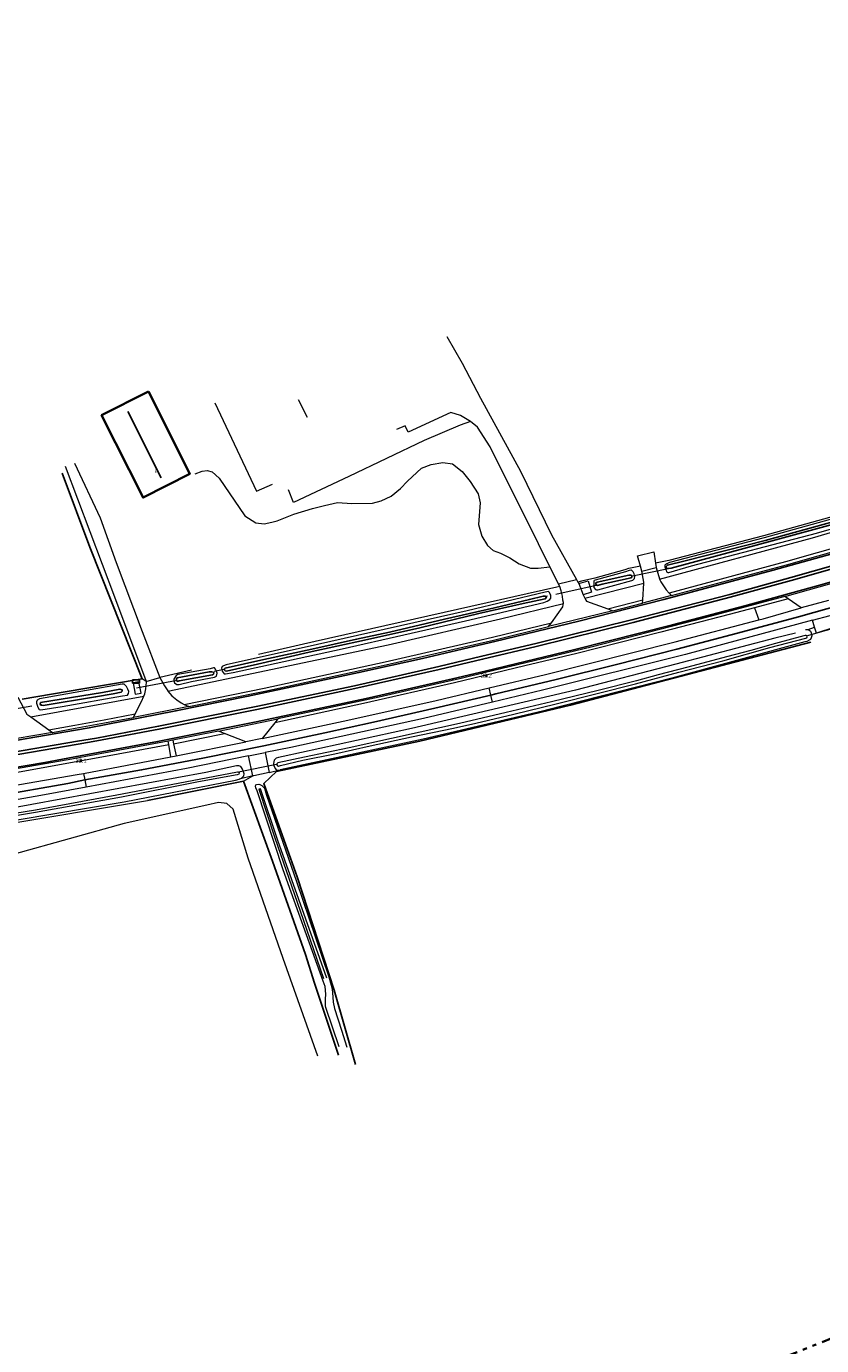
# Model space of a CAD drawing. Header units: metres. Extents: x 169249 to 194689, y 406250 to 412203.
# Tile 136 of 256: x 176695 to 176887, y 406462 to 406781. Entities that reach past the tile are written whole.
import ezdxf
from ezdxf.enums import TextEntityAlignment as Align

# ---------------------------------------------------------------- set-up
doc = ezdxf.new("R2010")
doc.units = ezdxf.units.M
doc.linetypes.add('BGT_NLCS_N264$0$AL-TEKENBLADGRENS', pattern=[11.5, 2.5, -1.5, 1, -1.5, 1, -1.5, 2.5])
doc.linetypes.add('BGT_NLCS_N264$0$AM-AS', pattern=[16, 10, -2, 2, -2])
doc.layers.get('0').update_dxf_attribs({"linetype": 'CONTINUOUS'})
for name, color, linetype, lineweight in [('BGT_NLCS_N264$0$B-WE-AM-AS_KUNSTWERK_DUIKER-GV', 252, 'BGT_NLCS_N264$0$AM-AS', 18), ('BGT_NLCS_N264$0$B-WE-GW-WATERGANG_INSTEEK-G', 252, 'CONTINUOUS', 18), ('BGT_NLCS_N264$0$B-WE-GW-WATERGANG_SLOOT_BODEM-G', 252, 'CONTINUOUS', 18), ('BGT_NLCS_N264$0$B-WE-KW-KUNSTWERK_DUIKER-G', 252, 'CONTINUOUS', 18), ('BGT_NLCS_N264$0$B-WE-OG-TOPOGRAFIE_BEBOUWING-G', 252, 'CONTINUOUS', 35), ('BGT_NLCS_N264$0$B-WE-OG-TOPOGRAFIE_CULTUURSCHEIDING-G', 252, 'CONTINUOUS', 18), ('BGT_NLCS_N264$0$B-WE-OG-TOPOGRAFIE_TERREIN_AGRARISCH-GV', 252, 'CONTINUOUS', 18), ('BGT_NLCS_N264$0$B-WE-OG-TOPOGRAFIE_TERREIN_GROEN-GV', 252, 'CONTINUOUS', 18), ('BGT_NLCS_N264$0$B-WE-OG-TOPOGRAFIE_TERREIN_GROEN_BOS-GV', 252, 'CONTINUOUS', 18), ('BGT_NLCS_N264$0$B-WE-OG-TOPOGRAFIE_TERREIN_ONBEGROEID-GV', 252, 'CONTINUOUS', 18), ('BGT_NLCS_N264$0$B-WE-OG-TOPOGRAFIE_WATER-GV', 252, 'CONTINUOUS', 18), ('BGT_NLCS_N264$0$B-WE-OG-TOPOGRAFIE_WEG_BERM-GV', 252, 'CONTINUOUS', 18), ('BGT_NLCS_N264$0$B-WE-OG-TOPOGRAFIE_WEG_RIJWEG-GV', 252, 'CONTINUOUS', 18), ('BGT_NLCS_N264$0$B-WE-OG-TOPOGRAFIE_WEG_RIJWIELPAD-GV', 252, 'CONTINUOUS', 18), ('BGT_NLCS_N264$0$B-WE-OG-TOPOGRAFIE_WEG_VERHARD-G', 252, 'CONTINUOUS', 18), ('BGT_NLCS_N264$0$X-XX-AL-TEKENBLADGRENS-G', 252, 'BGT_NLCS_N264$0$AL-TEKENBLADGRENS', 35), ('X-XX-AL-REFERENTIE-G', 7, 'CONTINUOUS', 18)]:
    doc.layers.add(name, color=color, linetype=linetype, lineweight=lineweight)
for name, color, linetype in [('BGT_NLCS_N264$0$B-WE-IE-MEUBILAIR_WEGMEUBILAIR-S', 252, 'CONTINUOUS'), ('BGT_NLCS_N264$0$B-WE-IE-TERREINAFSCHEIDING_KUNSTMATIG_HEKWERK_RASTER-G', 252, 'CONTINUOUS'), ('BGT_NLCS_N264$0$B-WE-KG-KADASTRAAL_NOK-G', 252, 'CONTINUOUS'), ('BGT_NLCS_N264$0$B-WE-OG-TOPOGRAFIE_WATER_SLOOT-GV', 252, 'CONTINUOUS'), ('BGT_NLCS_N264$0$B-WE-VW-MARKERING-G', 252, 'CONTINUOUS'), ('BGT_NLCS_N264$0$Label_Nummeraanduidingreeks', 252, 'CONTINUOUS'), ('BGT_NLCS_N264$0$Label_Puntobject', 252, 'CONTINUOUS')]:
    doc.layers.add(name, color=color, linetype=linetype)
doc.styles.add('BGT_NLCS_N264$0$STANDARD', font='txt')

# ---------------------------------------------------------------- blocks, each defined once
blk = doc.blocks.new('BGT_NLCS_N264$0$SKL-ET_OV_KAST_ALGEMEEN-SO')
for p, q in [((-0.91, 0.44), (0.84, 0.44)), ((-0.91, -0.43), (-0.91, 0.44)), ((0.84, 0.44), (0.84, -0.43)), ((0.84, -0.43), (-0.91, -0.43))]:
    blk.add_line(p, q)
blk = doc.blocks.new('BGT_NLCS_N264$0$SIE-WEG_PAAL_ALGEMEEN_TYPE_02-SO')
at = {"ltscale": 0.5}
h = blk.add_hatch(color=256, dxfattribs=at)
h.paths.add_polyline_path([(0, 0), (0.1875, 0, 0.41421356), (0, 0.1875)])
h.paths.add_polyline_path([(0, -0.1875), (0, 0), (-0.1875, 0, 0.41421356)])
for p, q in [((-0.1875, 0), (0.1875, 0)), ((0, -0.1875), (0, 0.1875))]:
    blk.add_line(p, q, dxfattribs=at)
blk.add_circle((0, 0), 0.1875, dxfattribs=at)
blk = doc.blocks.new('BGT_NLCS_N264')
at = {"layer": 'BGT_NLCS_N264$0$B-WE-AM-AS_KUNSTWERK_DUIKER-GV'}
for p, q in [((176841.12, 406647.8, 20.16), (176849.85, 406649.62, 20.16)), ((176832.32, 406645.47, 20.11), (176820.25, 406642.78, 20.11)), ((176742.4, 406625.15, 20.48), (176739.99, 406624.69, 20.35)), ((176731.08, 406622.55, 20.25), (176719.99, 406620.45, 20.25)), ((176686.1, 406614.72, 20.32), (176698.24, 406616.77, 20.41)), ((176755.11, 406602.23, 20.16), (176745.9, 406600.34, 20.16))]:
    blk.add_line(p, q, dxfattribs=at)
at = {"layer": 'BGT_NLCS_N264$0$B-WE-GW-WATERGANG_INSTEEK-G'}
for points in [[(176883.56, 406634.82, 21.07), (176883.77, 406634.78, 21.07), (176884.11, 406634.44, 21.05), (176884.33, 406634.04, 21.01), (176884.47, 406633.34, 20.98), (176884.35, 406632.81, 20.98), (176884.16, 406632.45, 20.97), (176883.96, 406632.34, 20.96), (176883.29, 406631.96, 20.95), (176882.79, 406631.84, 20.94), (176850.67, 406623.09, 20.89), (176820.59, 406615.43, 20.95), (176819.35, 406615.11, 20.96), (176790.52, 406608.35, 20.97), (176755.98, 406600.93, 20.99)], [(176882.93, 406634.85, 21.08), (176883.26, 406634.87, 21.08), (176883.56, 406634.82, 21.07)], [(176770.21, 406533.98, 20.95), (176767.02, 406543.5, 20.99), (176766.89, 406543.88, 20.99), (176766.89, 406545.44, 21), (176766.89, 406545.48, 21.01), (176767, 406546.7, 21.02), (176766.8, 406548.61, 21.02), (176766.39, 406549.86, 21.02), (176762.35, 406561.1, 20.95), (176758.66, 406571.35, 20.95), (176756.7, 406576.8, 20.96), (176750.39, 406595.87, 21.04), (176750.12, 406596.61, 21.05), (176750, 406596.98, 21.05), (176750.12, 406597.29, 21.05), (176750.33, 406597.39, 21.05), (176750.84, 406597.49, 21.06), (176751.02, 406597.4, 21.06), (176751.54, 406597.14, 21.05), (176751.84, 406596.83, 21.03), (176752.2, 406596.48, 21.01), (176752.64, 406594.78, 21), (176759.89, 406573.94, 20.94), (176764.5, 406560.43, 20.94), (176767.75, 406550.88, 20.94), (176768.51, 406548, 20.97), (176768.67, 406545.99, 20.97), (176768.74, 406544.8, 20.97), (176769.1, 406543.27, 20.96), (176770.75, 406538.04, 20.93), (176772.06, 406533.95, 20.94)]]:
    blk.add_polyline3d(points, dxfattribs=at)
at = {"layer": 'BGT_NLCS_N264$0$B-WE-GW-WATERGANG_SLOOT_BODEM-G'}
for points in [[(176882.88, 406633.38, 20.1), (176882.54, 406633.33, 20.1), (176875.71, 406631.47, 20.1), (176869.71, 406629.74, 20.1), (176863.82, 406628.23, 20.1), (176854.51, 406625.76, 20.1), (176847.36, 406623.9, 20.1), (176842.11, 406622.45, 20.1), (176832.86, 406620.11, 20.1), (176821.53, 406617.4, 20.1), (176810.57, 406614.8, 20.1), (176799.27, 406612.11, 20.1), (176789.84, 406610.06, 20.1), (176782.85, 406608.54, 20.1), (176772.61, 406606.28, 20.1), (176761.87, 406603.98, 20.1), (176755.4, 406602.61, 20.1), (176755.19, 406602.39, 20.1), (176755.17, 406602.14, 20.1), (176755.3, 406601.89, 20.1), (176755.48, 406601.81, 20.1), (176755.57, 406601.81, 20.1), (176756.01, 406601.96, 20.1), (176761.42, 406603.23, 20.1), (176769.21, 406604.81, 20.1), (176777.71, 406606.7, 20.1), (176787.71, 406608.88, 20.1), (176797.89, 406611.01, 20.1), (176803.23, 406612.19, 20.1), (176812.42, 406614.39, 20.1), (176822.7, 406616.88, 20.11), (176832.58, 406619.36, 20.1), (176841.89, 406621.72, 20.1), (176852.3, 406624.5, 20.1), (176862.92, 406627.29, 20.1), (176874.35, 406630.46, 20.1), (176883.05, 406632.75, 20.1), (176883.25, 406632.85, 20.1), (176883.31, 406633.08, 20.1), (176883.24, 406633.31, 20.1), (176883.08, 406633.39, 20.1), (176882.88, 406633.38, 20.1)], [(176767.21, 406550.62, 20.14), (176755.42, 406583.84, 20.14), (176751.2, 406596.37, 20.17), (176750.93, 406596.3, 20.22), (176750.81, 406596.26, 20.24), (176754.71, 406584.5, 20.15), (176760.81, 406566.83, 20.14), (176766.44, 406550.53, 20.14)]]:
    blk.add_polyline3d(points, dxfattribs=at)
at = {"layer": 'BGT_NLCS_N264$0$B-WE-IE-TERREINAFSCHEIDING_KUNSTMATIG_HEKWERK_RASTER-G'}
for p, q in [((176722.6, 406622.93, 21.09), (176708.29, 406620.47, 21.07)), ((176708.29, 406620.47, 21.07), (176693.57, 406618.01, 21.08)), ((176723.92, 406593.55, 21.04), (176747.13, 406598.19, 21.13))]:
    blk.add_line(p, q, dxfattribs=at)
for points in [[(176703.26, 406672.59, 21.26), (176709.95, 406654.71, 21.14), (176722.6, 406622.93, 21.09)], [(176884.25, 406631.78, 21.03), (176826.14, 406616.54, 21.04), (176789.71, 406607.84, 21.05), (176755.11, 406600.53, 21.05), (176752, 406597.6, 21.1), (176760.05, 406575.04, 20.93), (176769.03, 406547.66, 21), (176774.16, 406529.73, 20.95)], [(176770.08, 406532.01, 21.05), (176764.26, 406549.35, 21.09), (176762.09, 406556.33, 21.04), (176754.1, 406578.88, 21.01), (176747.13, 406598.19, 21.13)]]:
    blk.add_polyline3d(points, dxfattribs=at)
at = {"layer": 'BGT_NLCS_N264$0$B-WE-KG-KADASTRAAL_NOK-G'}
blk.add_line((176727.21, 406671.48, 29.54), (176719.18, 406687.5, 29.51), dxfattribs=at)
at = {"layer": 'BGT_NLCS_N264$0$B-WE-KW-KUNSTWERK_DUIKER-G'}
blk.add_line((176892.24, 406635.77, 20.12), (176883.08, 406633.21, 20.12), dxfattribs=at)
at = {"layer": 'BGT_NLCS_N264$0$B-WE-OG-TOPOGRAFIE_BEBOUWING-G'}
blk.add_polyline3d([(176724.15, 406692.36, 23.49), (176734.14, 406672.46, 23.53), (176722.83, 406666.72, 23.96), (176712.79, 406686.63, 23.97), (176712.9, 406686.69, 23.97), (176723.84, 406692.21, 23.5), (176724.15, 406692.36, 23.49)], dxfattribs=at)
at = {"layer": 'BGT_NLCS_N264$0$B-WE-OG-TOPOGRAFIE_CULTUURSCHEIDING-G'}
for points in [[(176801.97, 406685.14, 21.07), (176799.44, 406684.21, 21.07), (176790.73, 406680.52, 21.09), (176772.59, 406671.79, 21.12), (176759.16, 406665.57, 21.13), (176758, 406668.6, 21.15)], [(176735.44, 406672.44, 21.34), (176737.14, 406673.07, 21.34), (176738.3, 406673.29, 21.32), (176739.54, 406672.93, 21.32), (176741.18, 406671.45, 21.32), (176747.46, 406662.34, 21.23), (176750.08, 406660.59, 21.16), (176752.07, 406660.38, 21.1), (176753.95, 406660.79, 21.09), (176755.23, 406661.12, 21.05), (176759.27, 406662.71, 21.14), (176763.76, 406664.06, 21.13), (176766.69, 406664.78, 21.07), (176769.81, 406665.51, 21.07), (176773.25, 406665.3, 21.03), (176778.26, 406665.34, 20.98), (176780.35, 406665.96, 20.98), (176782.83, 406667.1, 21), (176785.07, 406668.89, 21.02), (176786.73, 406670.69, 21.05), (176790.11, 406673.81, 21.05), (176792.47, 406674.69, 21.02), (176795.31, 406675.16, 21), (176797.63, 406674.89, 21), (176799.98, 406673.02, 21), (176801.89, 406670.63, 21), (176803.8, 406667.66, 21), (176804.33, 406665.47, 20.94), (176803.94, 406660.24, 20.96), (176804.67, 406657.42, 20.93), (176806.05, 406655.15, 20.93), (176807.47, 406653.96, 20.89), (176809.23, 406653.31, 20.87), (176811.5, 406652.19, 20.86), (176813.74, 406650.75, 20.86), (176816.46, 406649.63, 20.82), (176818.32, 406649.66, 20.92), (176821.17, 406649.98, 20.97)], [(176765.06, 406531.73, 21.02), (176756.65, 406555.34, 21.01), (176748.2, 406579.57, 20.93), (176744.59, 406591.44, 20.88), (176743.04, 406592.83, 20.87), (176741.09, 406593, 20.87), (176738.26, 406592.4, 20.87), (176718.29, 406588, 20.92), (176691.66, 406580.54, 20.98), (176655.45, 406570.22, 20.9), (176635.74, 406564.62, 20.9), (176632.24, 406563.51, 20.91), (176631.4, 406560.34, 20.98), (176632.05, 406556.84, 20.98), (176633.25, 406553.54, 20.95), (176643.02, 406529.36, 20.98), (176652.12, 406506.14, 21.08)]]:
    blk.add_polyline3d(points, dxfattribs=at)
at = {"layer": 'BGT_NLCS_N264$0$B-WE-OG-TOPOGRAFIE_TERREIN_AGRARISCH-GV'}
for p, q in [((176843.36, 406648.92, 20.98), (176846.86, 406649.83, 21)), ((176753.3, 406600.26, 21.12), (176749.56, 406599.5, 21.12))]:
    blk.add_line(p, q, dxfattribs=at)
at = {"layer": 'BGT_NLCS_N264$0$B-WE-OG-TOPOGRAFIE_TERREIN_GROEN-GV'}
blk.add_polyline3d([(176889.46, 406636.43, 21.07), (176889.8, 406635.34, 21.04), (176885.56, 406633.94, 21.06), (176885.14, 406635.39, 21.1)], dxfattribs=at)
at = {"layer": 'BGT_NLCS_N264$0$B-WE-OG-TOPOGRAFIE_TERREIN_GROEN_BOS-GV'}
blk.add_line((176749.56, 406599.5, 21.12), (176749.32, 406599.45, 21.12), dxfattribs=at)
at = {"layer": 'BGT_NLCS_N264$0$B-WE-OG-TOPOGRAFIE_TERREIN_ONBEGROEID-GV', "linetype": 'Continuous'}
for p, q in [((176823.23, 406645.85, 21.22), (176827.58, 406646.92, 21.23)), ((176827.58, 406646.92, 21.23), (176827.93, 406646.29, 21.03)), ((176723.61, 406622.28, 21.2), (176726.84, 406623.21, 21.18))]:
    blk.add_line(p, q, dxfattribs=at)
blk.add_polyline3d([(176823.53, 406645.24, 20.95), (176823.51, 406645.3, 20.95), (176823.23, 406645.85, 21.22)], dxfattribs=at)
at = {"layer": 'BGT_NLCS_N264$0$B-WE-OG-TOPOGRAFIE_WATER-GV'}
for points in [[(176896.13, 406663.41, 20.85), (176872.94, 406657.03, 20.91), (176850.08, 406651, 21), (176849.42, 406650.73, 21), (176848.96, 406650.35, 21), (176848.91, 406649.97, 20.99), (176849.08, 406649.51, 21), (176849.26, 406649.18, 21.03), (176849.37, 406648.77, 21.08), (176849.7, 406648.61, 21.09), (176849.94, 406648.6, 21.12), (176855.36, 406650.19, 21), (176885.62, 406658.13, 21.11), (176915.17, 406666.67, 21.15)], [(176841.68, 406647.66, 21), (176841.51, 406648.31, 20.99), (176841.29, 406648.77, 20.97), (176840.87, 406649.19, 20.96), (176840.71, 406649.15, 20.95), (176840.3, 406649.1, 20.9), (176839.42, 406648.81, 20.85), (176832.14, 406646.78, 20.88), (176831.88, 406646.69, 20.88), (176831.78, 406646.49, 20.89), (176831.8, 406645.74, 20.93), (176831.79, 406645.03, 21), (176832.15, 406644.51, 21.01), (176832.4, 406644.41, 21.01), (176832.76, 406644.41, 21.04), (176841, 406646.66, 21.04), (176841.22, 406646.78, 21.04), (176841.64, 406647.16, 21.03), (176841.68, 406647.66, 21)], [(176821.36, 406642.44, 20.99), (176821.4, 406642.79, 20.97), (176821.36, 406643.16, 20.99), (176821.26, 406643.41, 20.99), (176821.1, 406643.75, 20.91), (176820.9, 406643.98, 20.87), (176820.76, 406644.02, 20.86), (176820.43, 406643.98, 20.86), (176819.98, 406643.89, 20.83), (176801.15, 406639.32, 20.89), (176764.98, 406631.22, 20.84), (176742.88, 406626.31, 20.93), (176742.26, 406626.08, 20.91), (176741.97, 406625.88, 20.9), (176741.8, 406625.53, 20.9), (176741.83, 406625.17, 20.9), (176741.97, 406624.75, 20.9), (176742.42, 406624.17, 20.9), (176742.71, 406624.11, 20.9), (176744.59, 406624.44, 20.88), (176770.98, 406630.15, 20.89), (176800.73, 406636.91, 20.95), (176819.68, 406641.37, 21), (176820.53, 406641.72, 21), (176821.11, 406642.1, 20.99), (176821.36, 406642.44, 20.99)], [(176880.56, 406633.95, 21.04), (176875.52, 406632.74, 21.05), (176851.63, 406626.43, 21.07), (176827.34, 406620.17, 21.1), (176787.74, 406610.96, 21.03), (176756.7, 406604.15, 21.02), (176755.56, 406603.9, 21), (176755.03, 406603.73, 21), (176754.55, 406603.3, 20.99), (176754.39, 406602.47, 20.99), (176754.45, 406601.98, 20.99), (176754.73, 406601.27, 20.99), (176755.1, 406600.89, 20.98), (176755.3, 406600.87, 20.99), (176755.98, 406600.93, 20.99)], [(176730.46, 406621.97, 21.08), (176730.99, 406621.58, 21.08), (176731.23, 406621.54, 21.08), (176731.59, 406621.58, 21.06), (176734.56, 406622.26, 20.9), (176740.06, 406623.31, 20.95), (176740.57, 406623.57, 20.95), (176740.72, 406624.27, 20.94), (176740.48, 406624.97, 20.93), (176740.33, 406625.29, 20.91), (176740.09, 406625.57, 20.9), (176739.95, 406625.59, 20.88), (176739.81, 406625.58, 20.86), (176739.07, 406625.37, 20.79), (176731.2, 406624, 21.01), (176730.79, 406623.75, 21.01), (176730.28, 406622.88, 21.07), (176730.27, 406622.51, 21.08), (176730.46, 406621.97, 21.08)], [(176697.8, 406618.08, 21.04), (176697.25, 406617.76, 21.03), (176697.08, 406617.35, 21.02), (176697.08, 406617.04, 21.04), (176697.25, 406616.55, 21.04), (176697.37, 406616.06, 21.04), (176697.71, 406615.51, 21.04), (176698.13, 406615.41, 21.03), (176703.31, 406616.27, 20.97), (176717.86, 406618.8, 21.03), (176719.06, 406619.01, 21.04), (176719.28, 406619.4, 21.17), (176719.35, 406619.84, 21.2), (176719.12, 406620.44, 21.2), (176718.79, 406621.09, 21.15), (176718.24, 406621.62, 21.09), (176717.78, 406621.65, 21.09), (176697.8, 406618.08, 21.04)], [(176746.08, 406598.65, 20.97), (176746.61, 406598.93, 20.98), (176747.18, 406599.45, 20.97), (176747.27, 406599.94, 20.94), (176747.11, 406600.44, 20.95), (176746.84, 406601.08, 21), (176746.6, 406601.53, 21.03), (176746.42, 406601.71, 21.06), (176745.96, 406601.86, 21.07), (176745.76, 406601.91, 21.06), (176745.4, 406601.91, 21.06), (176737.98, 406600.27, 21.07), (176681.82, 406589.94, 20.92), (176668.93, 406588.18, 21.06), (176637.42, 406583.33, 21.14), (176637.42, 406583.33, 21.14)], [(176637.66, 406582.03, 20.21), (176645.98, 406583.16, 20.21), (176663.34, 406585.92, 20.21), (176681.27, 406588.79, 20.21), (176696.83, 406591.24, 20.21), (176716.52, 406594.93, 20.21), (176734.71, 406598.38, 20.21), (176745.66, 406600.45, 20.21), (176746.03, 406600.31, 20.27), (176746.09, 406600.17, 20.27), (176745.94, 406599.9, 20.27), (176745.6, 406599.72, 20.27), (176736.25, 406598, 20.27), (176717.58, 406594.32, 20.27), (176696.83, 406590.6, 20.27), (176679.85, 406587.82, 20.27), (176659.55, 406584.68, 20.27), (176640.53, 406581.73, 20.27), (176637.8, 406581.3, 20.27)], [(176637.99, 406580.29, 21.13), (176657.58, 406583.46, 20.95), (176683.32, 406587.51, 20.82), (176692.89, 406588.96, 20.88), (176718.22, 406593.21, 20.99), (176745.14, 406598.43, 20.96), (176746.08, 406598.65, 20.97)]]:
    blk.add_polyline3d(points, dxfattribs=at)
at = {"layer": 'BGT_NLCS_N264$0$B-WE-OG-TOPOGRAFIE_WATER_SLOOT-GV'}
for points in [[(176891.89, 406661.48, 20.3), (176873.23, 406656.34, 20.3), (176853.86, 406651.46, 20.3), (176849.56, 406650.41, 20.3), (176849.29, 406650.06, 20.3), (176849.29, 406649.78, 20.3), (176849.42, 406649.57, 20.3), (176849.69, 406649.58, 20.3), (176850.48, 406649.7, 20.3), (176874.9, 406656.24, 20.3), (176890.27, 406660.42, 20.3)], [(176840.95, 406647.81, 20.18), (176840.78, 406647.97, 20.18), (176840.22, 406647.96, 20.18), (176832.58, 406646.3, 20.18), (176832.26, 406646.05, 20.18), (176832.24, 406645.86, 20.18), (176832.38, 406645.64, 20.18), (176832.7, 406645.51, 20.18), (176833.83, 406645.81, 20.17), (176840.06, 406647.17, 20.18), (176840.72, 406647.34, 20.18), (176840.89, 406647.42, 20.18), (176840.99, 406647.6, 20.18), (176840.95, 406647.81, 20.18)], [(176803.99, 406638.68, 20.24), (176814.68, 406641.09, 20.1), (176820.02, 406642.24, 20.1), (176820.31, 406642.62, 20.1), (176820.07, 406642.89, 20.1), (176819.55, 406642.9, 20.1), (176816.21, 406642.1, 20.1), (176807.79, 406640.08, 20.1), (176795.69, 406637.3, 20.1), (176782.37, 406634.22, 20.33), (176774.45, 406632.48, 20.33), (176763.58, 406630.11, 20.33), (176752.03, 406627.62, 20.27), (176742.63, 406625.54, 20.27), (176742.48, 406625.36, 20.27), (176742.52, 406625.05, 20.27), (176742.69, 406624.85, 20.27), (176743.02, 406624.8, 20.27), (176750.5, 406626.49, 20.25), (176762.94, 406629.35, 20.25), (176776.32, 406632.28, 20.24), (176789.73, 406635.26, 20.24), (176803.99, 406638.68, 20.24)], [(176739.81, 406624.56, 20.11), (176739.37, 406624.65, 20.11), (176738.82, 406624.59, 20.11), (176731.06, 406623.17, 20.11), (176730.89, 406622.82, 20.11), (176730.9, 406622.57, 20.11), (176731.05, 406622.37, 20.11), (176731.17, 406622.3, 20.11), (176731.56, 406622.4, 20.11), (176739.59, 406623.9, 20.11), (176739.83, 406624.08, 20.11), (176739.89, 406624.4, 20.11), (176739.81, 406624.56, 20.11)], [(176698.03, 406617.22, 20.2), (176697.95, 406616.9, 20.2), (176698.04, 406616.67, 20.2), (176698.24, 406616.55, 20.2), (176698.7, 406616.45, 20.2), (176711.36, 406618.54, 20.2), (176715.62, 406619.3, 20.2), (176717.55, 406619.68, 20.32), (176717.75, 406619.91, 20.37), (176717.74, 406620.26, 20.36), (176717.24, 406620.45, 20.28), (176713.05, 406619.65, 20.2), (176698.03, 406617.22, 20.2)]]:
    blk.add_polyline3d(points, dxfattribs=at)
at = {"layer": 'BGT_NLCS_N264$0$B-WE-OG-TOPOGRAFIE_WEG_BERM-GV'}
for p, q in [((176846.7, 406650.85, 21), (176846.86, 406649.83, 21)), ((176843.36, 406648.92, 20.98), (176843.04, 406650.13, 20.98)), ((176822.87, 406645.08, 21.01), (176764.41, 406631.92, 21)), ((176823.53, 406645.24, 20.95), (176822.87, 406645.08, 21.01)), ((176827.93, 406646.29, 21.03), (176828.14, 406645.93, 20.92)), ((176828.14, 406645.93, 20.92), (176829.24, 406643.23, 21.02)), ((176829.62, 406642.43, 21.08), (176843.84, 406646.02, 21.15)), ((176843.61, 406641.99, 21.26), (176843.84, 406646.02, 21.15)), ((176829.24, 406643.23, 21.02), (176829.62, 406642.43, 21.08)), ((176835.16, 406639.82, 21.21), (176843.61, 406641.99, 21.26)), ((176836.4, 406639.36, 21.24), (176843.56, 406641.21, 21.28)), ((176843.56, 406641.21, 21.28), (176843.61, 406641.99, 21.26)), ((176850.01, 406643.65, 21.25), (176850.59, 406643.03, 21.27)), ((176878.74, 406642.27, 21.41), (176870.64, 406640.11, 21.41)), ((176878.74, 406642.27, 21.41), (176877.93, 406642.82, 21.44)), ((176881.93, 406640.07, 21.27), (176878.74, 406642.27, 21.41)), ((176835.16, 406639.82, 21.21), (176836.4, 406639.36, 21.24)), ((176870.64, 406640.11, 21.41), (176871.64, 406637.15, 21.26)), ((176820.86, 406635.53, 21.21), (176821.53, 406636.47, 21.2)), ((176883.56, 406634.82, 9.55), (176885.14, 406635.39, 21.1)), ((176885.14, 406635.39, 21.1), (176884.66, 406637.06, 21.15)), ((176764.41, 406631.92, 21), (176750.73, 406628.84, 20.96)), ((176723.61, 406622.28, 21.2), (176722.6, 406622.93, 21.09)), ((176734.54, 406625.04, 20.86), (176726.84, 406623.21, 21.18)), ((176695.67, 406613.75, 21.13), (176723.02, 406618.77, 21.21)), ((176732.75, 406616.76, 21.2), (176733.85, 406616.21, 21.21)), ((176695.67, 406613.75, 21.13), (176700.08, 406610.59, 21.19)), ((176720.53, 406613.6, 21.2), (176720.95, 406614.45, 21.21)), ((176755.42, 406613.29, 21.38), (176754.65, 406612.3, 21.34)), ((176700.08, 406610.59, 21.19), (176700.93, 406609.98, 21.2)), ((176741.04, 406610.29, 21.37), (176730.05, 406608.08, 21.34)), ((176730.21, 406607.25, 21.31), (176742.52, 406609.71, 21.34)), ((176742.52, 406609.71, 21.34), (176741.04, 406610.29, 21.37)), ((176747.66, 406607.68, 21.23), (176742.52, 406609.71, 21.34)), ((176754.65, 406612.3, 21.34), (176751.65, 406608.48, 21.21)), ((176729.03, 406607.02, 21.32), (176728.88, 406607.85, 21.36)), ((176729.55, 406604.08, 21.18), (176729.03, 406607.02, 21.32)), ((176730.05, 406608.08, 21.34), (176730.21, 406607.25, 21.31)), ((176730.21, 406607.25, 21.31), (176730.8, 406604.3, 21.18)), ((176730.8, 406604.3, 21.18), (176747.66, 406607.68, 21.23)), ((176708.42, 406600.08, 21.17), (176729.55, 406604.08, 21.18)), ((176749.32, 406599.45, 21.12), (176748.34, 406604.3, 21.12)), ((176752.31, 406605.11, 21.13), (176753.3, 406600.26, 21.12)), ((176753.3, 406600.26, 21.12), (176755.98, 406600.93, 20.99)), ((176749.32, 406599.45, 21.12), (176746.08, 406598.65, 20.97)), ((176747.13, 406598.19, 21.13), (176749.32, 406599.45, 21.12)), ((176649.23, 406581.04, 21.53), (176723.92, 406593.55, 21.04))]:
    blk.add_line(p, q, dxfattribs=at)
for points in [[(176976.07, 406688.85, 21.24), (176975.15, 406688.42, 21.19), (176942.14, 406677.8, 20.86), (176917.12, 406670.3, 20.86), (176895.99, 406663.89, 20.85), (176872.81, 406657.51, 20.91), (176849.92, 406651.48, 21), (176846.7, 406650.85, 21)], [(176847.67, 406647, 21.16), (176884.6, 406656.98, 21.24), (176935.37, 406671.97, 21.24), (176955.41, 406678.34, 21.3), (176966.3, 406681.86, 21.29), (176967.57, 406678.25, 21.29)], [(176850.59, 406643.03, 21.27), (176878.32, 406650.44, 21.25), (176900.71, 406656.8, 21.24), (176904.76, 406657.95, 21.24), (176926.36, 406664.37, 21.23), (176942.45, 406669.34, 21.25), (176961.63, 406675.51, 21.32), (176967.8, 406677.54, 21.32), (176976.33, 406680.34, 21.32)], [(176904.55, 406658.67, 21.21), (176900.5, 406657.52, 21.21), (176878.12, 406651.16, 21.22), (176850.01, 406643.65, 21.25)], [(176840.62, 406649.64, 20.95), (176840.19, 406649.59, 20.9), (176839.27, 406649.29, 20.85), (176831.99, 406647.25, 20.88), (176828.79, 406646.49, 21), (176827.93, 406646.29, 21.03)], [(176843.04, 406650.13, 20.98), (176841.02, 406649.73, 20.96), (176840.62, 406649.64, 20.95)], [(176843.84, 406646.02, 21.15), (176843.86, 406646.27, 21.14), (176843.36, 406648.92, 20.98)], [(176846.86, 406649.83, 21), (176847.64, 406647.07, 21.15), (176847.67, 406647, 21.16)], [(176824.42, 406641.13, 21.14), (176824.43, 406641.4, 21.13), (176824.32, 406641.92, 21.12), (176824.19, 406642.93, 21.04), (176823.86, 406644.22, 21), (176823.53, 406645.24, 20.95)], [(176828.14, 406645.93, 20.92), (176830.42, 406646.64, 20.97), (176831.25, 406643.87, 21.09), (176829.24, 406643.23, 21.02)], [(176847.67, 406647, 21.16), (176847.96, 406646.35, 21.2), (176849.3, 406644.4, 21.22), (176850.01, 406643.65, 21.25)], [(176728.83, 406619.95, 21.14), (176782.07, 406631.13, 21.25), (176809.19, 406637.41, 21.22), (176824.42, 406641.13, 21.14)], [(176877.93, 406642.82, 21.44), (176870.41, 406640.8, 21.41), (176856.19, 406636.99, 21.35), (176831.17, 406630.59, 21.39), (176805.62, 406624.45, 21.39), (176800, 406623.1, 21.39), (176793.27, 406621.54, 21.3), (176779.86, 406618.53, 21.37), (176755.42, 406613.29, 21.38)], [(176821.53, 406636.47, 21.2), (176824.29, 406640.32, 21.14), (176824.39, 406640.8, 21.14), (176824.42, 406641.13, 21.14)], [(176829.62, 406642.43, 21.08), (176829.66, 406642.34, 21.09), (176829.83, 406641.97, 21.09), (176830.01, 406641.71, 21.09), (176835.16, 406639.82, 21.21)], [(176870.64, 406640.11, 21.41), (176864.45, 406638.46, 21.41), (176847.95, 406634.19, 21.45), (176827.67, 406629.06, 21.45), (176815.07, 406626.03, 21.44), (176798.08, 406621.94, 21.43), (176776.08, 406616.99, 21.46), (176754.65, 406612.3, 21.34)], [(176871.64, 406637.15, 21.26), (176872.74, 406637.44, 21.26), (176881.93, 406640.07, 21.27)], [(176732.75, 406616.76, 21.2), (176752.13, 406620.69, 21.19), (176781.38, 406627, 21.2), (176803.83, 406632.18, 21.21), (176807.32, 406632.99, 21.21), (176821.53, 406636.47, 21.2)], [(176733.85, 406616.21, 21.21), (176752.29, 406619.95, 21.22), (176781.54, 406626.27, 21.23), (176804, 406631.45, 21.24), (176807.49, 406632.26, 21.24), (176820.86, 406635.53, 21.21)], [(176806.49, 406620.74, 21.23), (176820.06, 406623.99, 21.23), (176851.42, 406631.83, 21.25), (176871.64, 406637.15, 21.26)], [(176884.66, 406637.06, 21.15), (176853.95, 406628.84, 21.13), (176819.39, 406620.17, 21.12), (176807.3, 406617.31, 21.11)], [(176722.6, 406622.93, 21.09), (176721.83, 406622.8, 21.09), (176708.29, 406620.47, 21.07)], [(176721.83, 406622.22, 21.26), (176720.41, 406621.96, 21.27), (176720.95, 406619.21, 21.26), (176722.4, 406619.49, 21.28), (176721.83, 406622.22, 21.26)], [(176723.02, 406618.77, 21.21), (176723.25, 406619.3, 21.21), (176723.47, 406620.49, 21.21), (176723.55, 406621.31, 21.21), (176723.63, 406622.1, 21.21), (176723.61, 406622.28, 21.2)], [(176726.84, 406623.21, 21.18), (176727.97, 406621.22, 21.16), (176728.78, 406620.02, 21.14), (176728.83, 406619.95, 21.14)], [(176720.95, 406614.45, 21.21), (176722.45, 406617.41, 21.22), (176723.02, 406618.77, 21.21)], [(176728.83, 406619.95, 21.14), (176729.77, 406618.82, 21.14), (176730.95, 406617.86, 21.17), (176732.07, 406617.09, 21.19), (176732.75, 406616.76, 21.2)], [(176751.65, 406608.48, 21.21), (176772.34, 406612.9, 21.21), (176793.64, 406617.67, 21.23), (176806.49, 406620.74, 21.23)], [(176692.53, 406618.46, 21.21), (176694.75, 406614.4, 21.12), (176695.67, 406613.75, 21.13)], [(176807.3, 406617.31, 21.11), (176790.61, 406613.36, 21.11), (176758.53, 406606.37, 21.14), (176752.31, 406605.11, 21.13)], [(176700.08, 406610.59, 21.19), (176706.3, 406611.71, 21.17), (176713.4, 406612.99, 21.18), (176720.95, 406614.45, 21.21)], [(176700.93, 406609.98, 21.2), (176706.43, 406610.97, 21.2), (176713.54, 406612.26, 21.21), (176720.53, 406613.6, 21.2)], [(176728.88, 406607.85, 21.36), (176707.71, 406603.89, 21.35), (176704.73, 406603.33, 21.35), (176683.81, 406599.72, 21.26), (176673.96, 406598.09, 21.28), (176657.85, 406595.48, 21.35), (176647.57, 406593.81, 21.34)], [(176647.71, 406592.94, 21.32), (176670.86, 406596.82, 21.45), (176691.96, 406600.28, 21.44), (176713.78, 406604.22, 21.45), (176729.03, 406607.02, 21.32)], [(176748.34, 406604.3, 21.12), (176733.29, 406601.25, 21.1), (176709.04, 406596.75, 21.09)], [(176648.17, 406590.06, 21.24), (176654.42, 406591.04, 21.2), (176681.31, 406595.37, 21.17), (176706.91, 406599.79, 21.17), (176708.42, 406600.08, 21.17)], [(176709.04, 406596.75, 21.09), (176698.12, 406594.72, 21.09), (176681.57, 406591.87, 21.08), (176668.89, 406589.86, 21.09), (176641.7, 406585.58, 21.13), (176637.13, 406584.88, 21.13)]]:
    blk.add_polyline3d(points, dxfattribs=at)
at = {"layer": 'BGT_NLCS_N264$0$B-WE-OG-TOPOGRAFIE_WEG_RIJWEG-GV'}
for p, q in [((176877.93, 406642.82, 21.44), (176891.94, 406646.78, 21.25)), ((176850.59, 406643.03, 21.27), (176843.56, 406641.21, 21.28)), ((176836.4, 406639.36, 21.24), (176820.86, 406635.53, 21.21)), ((176733.85, 406616.21, 21.21), (176720.53, 406613.6, 21.2)), ((176741.04, 406610.29, 21.37), (176755.42, 406613.29, 21.38)), ((176700.93, 406609.98, 21.2), (176687.09, 406607.6, 21.15))]:
    blk.add_line(p, q, dxfattribs=at)
at = {"layer": 'BGT_NLCS_N264$0$B-WE-OG-TOPOGRAFIE_WEG_RIJWIELPAD-GV'}
for p, q in [((176888.53, 406641.87, 21.29), (176881.93, 406640.07, 21.27)), ((176884.66, 406637.06, 21.15), (176888.9, 406638.23, 21.13)), ((176806.9, 406619.01, 21.19), (176806.49, 406620.74, 21.23)), ((176807.3, 406617.31, 21.11), (176806.9, 406619.01, 21.19)), ((176730.05, 406608.08, 21.34), (176728.88, 406607.85, 21.36)), ((176751.65, 406608.48, 21.21), (176747.66, 406607.68, 21.23)), ((176729.55, 406604.08, 21.18), (176730.8, 406604.3, 21.18)), ((176748.34, 406604.3, 21.12), (176752.31, 406605.11, 21.13)), ((176708.42, 406600.08, 21.17), (176708.71, 406598.48, 21.14)), ((176708.71, 406598.48, 21.14), (176709.04, 406596.75, 21.09))]:
    blk.add_line(p, q, dxfattribs=at)
at = {"layer": 'BGT_NLCS_N264$0$B-WE-OG-TOPOGRAFIE_WEG_VERHARD-G'}
for p, q in [((176762.59, 406686.09, 21.41), (176760.36, 406690.32, 21.3)), ((176823.23, 406645.85, 21.22), (176821.17, 406649.98, 20.97))]:
    blk.add_line(p, q, dxfattribs=at)
for points in [[(176796.26, 406705.63, 21.31), (176799.95, 406699.17, 21.19), (176804.4, 406690.78, 21.13), (176814.08, 406673.12, 20.97), (176821.52, 406657.69, 20.97), (176827.58, 406646.92, 21.23)], [(176740.15, 406689.58, 21.41), (176750.27, 406668.25, 21.39), (176754.07, 406669.99, 21.41)], [(176801.97, 406685.14, 21.07), (176799.56, 406686.56, 21.07), (176797.21, 406687.26, 21.07), (176786.94, 406682.49, 21.27), (176786.15, 406684.07, 21.3), (176784.07, 406683.21, 21.41)], [(176821.17, 406649.98, 20.97), (176818.38, 406655.58, 21), (176806.74, 406679, 21.04), (176803.62, 406683.71, 21.06), (176801.97, 406685.14, 21.07)], [(176723.61, 406622.28, 21.2), (176723.6, 406622.45, 21.2), (176716, 406642.68, 21.18), (176704.07, 406674.24, 21.25)], [(176706.24, 406675.05, 21.27), (176712.46, 406661.82, 21.24), (176716.3, 406651.07, 21.21), (176722.61, 406634.38, 21.17), (176726.84, 406623.21, 21.18)], [(176843.04, 406650.13, 20.98), (176842.34, 406652.68, 20.97), (176846.26, 406653.64, 20.98), (176846.7, 406650.85, 21)]]:
    blk.add_polyline3d(points, dxfattribs=at)
at = {"layer": 'BGT_NLCS_N264$0$B-WE-VW-MARKERING-G', "linetype": 'Continuous'}
for points in [[(176902.59, 406650.16, 21.36), (176886.05, 406645.45, 21.37), (176868.29, 406640.56, 21.41), (176850.82, 406635.98, 21.43), (176827.2, 406630.01, 21.43), (176805.54, 406624.79, 21.41), (176797.62, 406622.89, 21.39), (176776.78, 406618.2, 21.41), (176750.19, 406612.55, 21.35), (176726.33, 406607.74, 21.41), (176707.64, 406604.28, 21.41), (176699.1, 406602.7, 21.41), (176669.11, 406597.66, 21.37), (176645.34, 406593.82, 21.41), (176608.84, 406588.27, 21.4), (176594.47, 406586.04, 21.41), (176509.95, 406573.08, 21.59), (176440.98, 406562.48, 21.72), (176411.11, 406557.91, 21.7), (176398.98, 406556.03, 21.72)], [(176895.39, 406654.79, 21.25), (176875.16, 406649.16, 21.23), (176848.7, 406642.08, 21.23), (176828.19, 406636.89, 21.29), (176807.89, 406631.95, 21.21), (176804.09, 406631.06, 21.21), (176790.35, 406627.86, 21.23), (176774.99, 406624.42, 21.27), (176748.26, 406618.71, 21.21), (176730.73, 406615.22, 21.23), (176730.75, 406615.17, 21.27), (176709.78, 406611.1, 21.21), (176706.51, 406610.54, 21.21), (176690.14, 406607.71, 21.19)], [(176901.78, 406653.02, 21.31), (176879.48, 406646.66, 21.23), (176864.71, 406642.62, 21.31), (176841.31, 406636.51, 21.27), (176817.83, 406630.73, 21.25), (176804.87, 406627.67, 21.29), (176794.43, 406625.21, 21.31), (176773.98, 406620.56, 21.31), (176750.29, 406615.55, 21.27), (176726.66, 406610.75, 21.33), (176711.63, 406607.91, 21.29), (176707.13, 406607.14, 21.3), (176667.11, 406600.31, 21.31), (176628.22, 406594.14, 21.37), (176608.4, 406591.13, 21.36), (176571.58, 406585.45, 21.52), (176556.32, 406583.12, 21.48), (176521.23, 406577.69, 21.58), (176509.52, 406575.92, 21.6), (176474.35, 406570.52, 21.6), (176453.49, 406567.36, 21.69), (176410.67, 406560.76, 21.72), (176399.13, 406559, 21.74)], [(176901.59, 406653.7, 21.31), (176879.39, 406647.37, 21.23), (176864.62, 406643.33, 21.31), (176841.22, 406637.22, 21.27), (176817.74, 406631.44, 21.25), (176804.71, 406628.36, 21.29), (176794.34, 406625.92, 21.31), (176773.89, 406621.27, 21.31), (176750.2, 406616.26, 21.27), (176726.57, 406611.46, 21.33), (176711.54, 406608.61, 21.29), (176707, 406607.84, 21.3), (176667.02, 406601.02, 21.31), (176628.13, 406594.85, 21.37), (176608.3, 406591.78, 21.36), (176571.72, 406586.14, 21.5), (176509.42, 406576.57, 21.6), (176474.31, 406571.18, 21.6), (176453.45, 406568.02, 21.69), (176410.57, 406561.41, 21.72), (176399.1, 406559.66, 21.74)], [(176806.9, 406619.01, 21.19), (176808.11, 406619.3, 21.23), (176822.64, 406622.76, 21.26), (176837.24, 406626.39, 21.25), (176851.81, 406630.09, 21.25), (176866.47, 406633.92, 21.24), (176881.26, 406637.92, 21.23), (176898.64, 406642.82, 21.24), (176904.24, 406644.44, 21.24)], [(176708.71, 406598.48, 21.14), (176722.45, 406600.9, 21.25), (176737.26, 406603.78, 21.24), (176752.03, 406606.76, 21.25), (176766.77, 406609.88, 21.25), (176778.54, 406612.47, 21.25), (176793.32, 406615.8, 21.23), (176806.9, 406619.01, 21.19)], [(176609.74, 406582.41, 21.25), (176624.27, 406584.65, 21.25), (176642.22, 406587.4, 21.26), (176657.38, 406589.73, 21.25), (176672.2, 406592.08, 21.25), (176687.1, 406594.57, 21.26), (176704.64, 406597.63, 21.23), (176708.71, 406598.48, 21.14)]]:
    blk.add_polyline3d(points, dxfattribs=at)
at = {"layer": 'BGT_NLCS_N264$0$X-XX-AL-TEKENBLADGRENS-G'}
blk.add_polyline3d([(175476.52, 406256.32, 0), (176494.22, 406305.5, 0), (177082.08, 406540.73, 0), (177580.1, 406718.53, 0), (177789.98, 406830.42, 0), (177908.32, 406944.94, 0), (178194.36, 407398.64, 0), (178251.24, 407448.21, 0), (178768, 407708.75, 0), (179155.46, 407904.09, 0), (179191.45, 407837.79, 0), (179277.47, 407554.43, 0), (179577.55, 407666.44, 0), (179552.65, 407795.82, 0), (179459.62, 408045.11, 0)], dxfattribs=at)
at = {"layer": 'BGT_NLCS_N264$0$B-WE-IE-MEUBILAIR_WEGMEUBILAIR-S', "color": 7}
for name, p in [('BGT_NLCS_N264$0$SKL-ET_OV_KAST_ALGEMEEN-SO', (176721.15, 406622.27, 21.07)), ('BGT_NLCS_N264$0$SIE-WEG_PAAL_ALGEMEEN_TYPE_02-SO', (176805.79, 406623.7, 21.39)), ('BGT_NLCS_N264$0$SIE-WEG_PAAL_ALGEMEEN_TYPE_02-SO', (176707.85, 406603.14, 21.36))]:
    blk.add_blockref(name, p, dxfattribs=at)
at = {"layer": 'BGT_NLCS_N264$0$Label_Nummeraanduidingreeks', "color": 7, "lineweight": 18, "style": 'BGT_NLCS_N264$0$STANDARD'}
blk.add_text('4', height=1, rotation=26.8, dxfattribs=at).set_placement((176726.03, 406673.12), align=Align.MIDDLE)
at = {"layer": 'BGT_NLCS_N264$0$Label_Puntobject', "lineweight": 18, "style": 'BGT_NLCS_N264$0$STANDARD'}
for s, p in [('32.2', (176805.79, 406623.7, 21.39)), ('32.1', (176707.85, 406603.14, 21.36))]:
    blk.add_text(s, height=1, dxfattribs=at).set_placement(p, align=Align.MIDDLE)

msp = doc.modelspace()

# ---------------------------------------------------------------- block references
at = {"layer": 'X-XX-AL-REFERENTIE-G'}
msp.add_blockref('BGT_NLCS_N264', (0, 0), dxfattribs=at)

doc.saveas('drawing.dxf')
